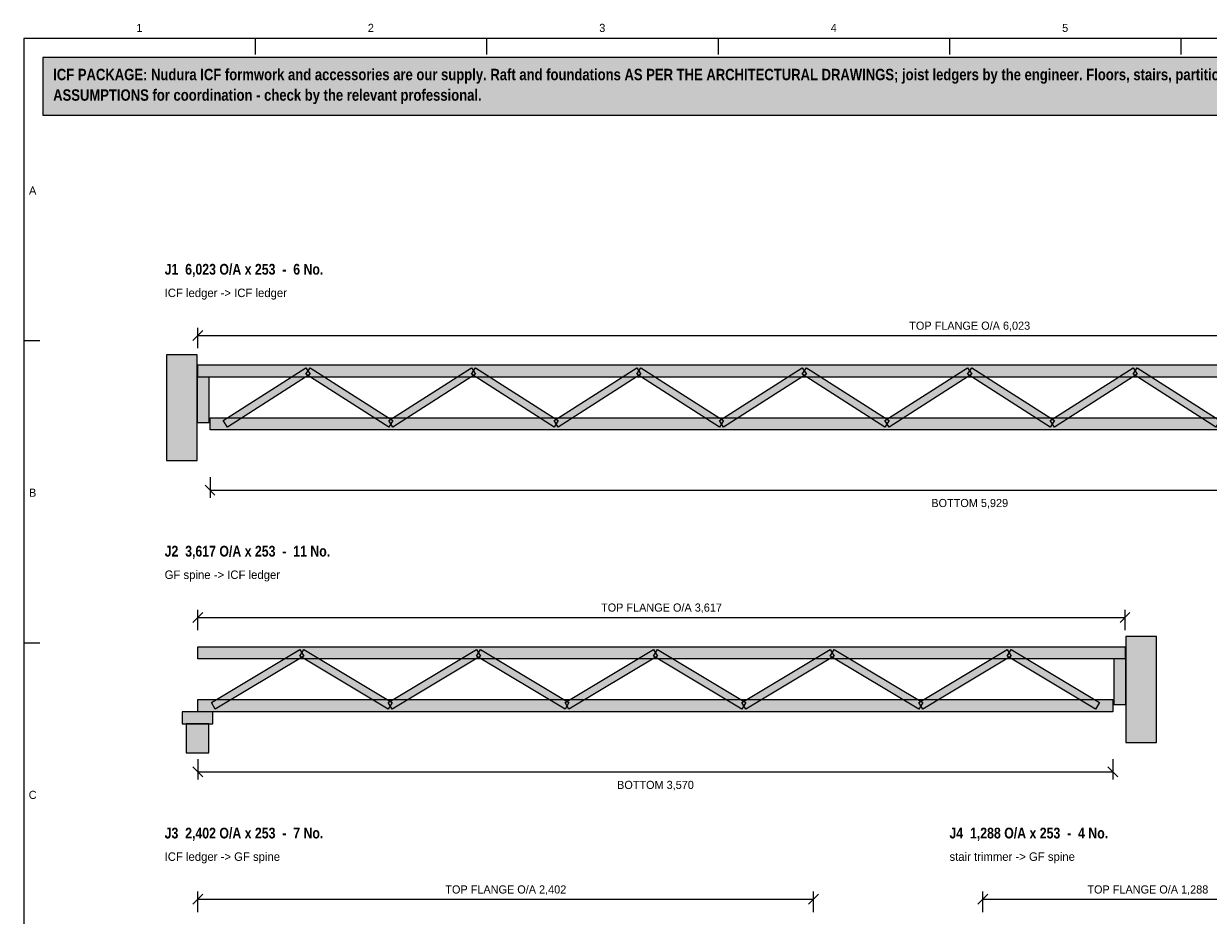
# Model space of a CAD drawing. Header units: millimetres. Extents: x 17 to 413, y 4 to 292.
# Tile 2 of 3: x 20 to 205, y 153 to 292. Entities that reach past the tile are written whole.
import ezdxf
from ezdxf.enums import TextEntityAlignment as Align

# ---------------------------------------------------------------- set-up
doc = ezdxf.new("R2010")
doc.units = ezdxf.units.MM
for name, color, linetype in [('FILL-LIGHT', 7, 'Continuous'), ('FILL-MASONRY_FILL', 7, 'Continuous'), ('FILL-TIMBER', 7, 'Continuous'), ('FILL-WHITE', 7, 'Continuous'), ('LINE-C_595966', 7, 'Continuous'), ('LINE-C_6B451A', 7, 'Continuous'), ('LINE-C_735940', 7, 'Continuous'), ('LINE-C_B27326', 7, 'Continuous'), ('LINE-GREY', 7, 'Continuous'), ('LINE-INK', 7, 'Continuous'), ('LINE-RED', 7, 'Continuous'), ('TEXT-INK', 7, 'Continuous'), ('TEXT-STEEL_GREY', 7, 'Continuous'), ('TEXT-TLS_BLUE', 7, 'Continuous')]:
    doc.layers.add(name, color=color, linetype=linetype)
doc.styles.add('OpenSansCondensed-Bold', font='OpenSansCondensed-Bold.ttf')

msp = doc.modelspace()

# ---------------------------------------------------------------- hatches: boundary and pattern name
at = {"layer": 'FILL-LIGHT', "true_color": 0xdedee0}
h = msp.add_hatch(color=254, dxfattribs=at)
h.dxf.hatch_style = 1
h.paths.add_polyline_path([(47.08, 224.1), (47.08, 240.62), (42.28, 240.62), (42.28, 224.1)])
at = {"layer": 'FILL-LIGHT', "true_color": 0xccd1db}
h = msp.add_hatch(color=254, dxfattribs=at)
h.dxf.hatch_style = 1
h.paths.add_polyline_path([(51.8, 229.34), (51.16, 230.34), (64.06, 238.58), (64.71, 237.58)])
h = msp.add_hatch(color=254, dxfattribs=at)
h.dxf.hatch_style = 1
h.paths.add_polyline_path([(76.98, 229.34), (64.06, 237.58), (64.71, 238.58), (77.62, 230.34)])
h = msp.add_hatch(color=254, dxfattribs=at)
h.dxf.hatch_style = 1
h.paths.add_polyline_path([(77.62, 229.34), (76.98, 230.34), (89.88, 238.58), (90.53, 237.58)])
h = msp.add_hatch(color=254, dxfattribs=at)
h.dxf.hatch_style = 1
h.paths.add_polyline_path([(102.79, 229.34), (89.88, 237.58), (90.53, 238.58), (103.44, 230.34)])
h = msp.add_hatch(color=254, dxfattribs=at)
h.dxf.hatch_style = 1
h.paths.add_polyline_path([(103.44, 229.34), (102.79, 230.34), (115.7, 238.58), (116.34, 237.58)])
h = msp.add_hatch(color=254, dxfattribs=at)
h.dxf.hatch_style = 1
h.paths.add_polyline_path([(128.61, 229.34), (115.7, 237.58), (116.34, 238.58), (129.25, 230.34)])
h = msp.add_hatch(color=254, dxfattribs=at)
h.dxf.hatch_style = 1
h.paths.add_polyline_path([(129.25, 229.34), (128.61, 230.34), (141.52, 238.58), (142.16, 237.58)])
h = msp.add_hatch(color=254, dxfattribs=at)
h.dxf.hatch_style = 1
h.paths.add_polyline_path([(154.42, 229.34), (141.52, 237.58), (142.16, 238.58), (155.07, 230.34)])
h = msp.add_hatch(color=254, dxfattribs=at)
h.dxf.hatch_style = 1
h.paths.add_polyline_path([(155.07, 229.34), (154.42, 230.34), (167.33, 238.58), (167.98, 237.58)])
h = msp.add_hatch(color=254, dxfattribs=at)
h.dxf.hatch_style = 1
h.paths.add_polyline_path([(180.24, 229.34), (167.33, 237.58), (167.98, 238.58), (180.89, 230.34)])
h = msp.add_hatch(color=254, dxfattribs=at)
h.dxf.hatch_style = 1
h.paths.add_polyline_path([(180.89, 229.34), (180.24, 230.34), (193.15, 238.58), (193.8, 237.58)])
h = msp.add_hatch(color=254, dxfattribs=at)
h.dxf.hatch_style = 1
h.paths.add_polyline_path([(206.06, 229.34), (193.15, 237.58), (193.8, 238.58), (206.7, 230.34)])
at = {"layer": 'FILL-LIGHT', "true_color": 0xdedee0}
h = msp.add_hatch(color=254, dxfattribs=at)
h.dxf.hatch_style = 1
h.paths.add_polyline_path([(196.82, 180.1), (196.82, 196.62), (192.02, 196.62), (192.02, 180.1)])
at = {"layer": 'FILL-LIGHT', "true_color": 0xccd1db}
h = msp.add_hatch(color=254, dxfattribs=at)
h.dxf.hatch_style = 1
h.paths.add_polyline_path([(49.91, 185.32), (49.29, 186.36), (63.1, 194.6), (63.71, 193.56)])
h = msp.add_hatch(color=254, dxfattribs=at)
h.dxf.hatch_style = 1
h.paths.add_polyline_path([(76.9, 185.32), (63.1, 193.56), (63.71, 194.6), (77.51, 186.36)])
h = msp.add_hatch(color=254, dxfattribs=at)
h.dxf.hatch_style = 1
h.paths.add_polyline_path([(77.51, 185.32), (76.9, 186.36), (90.7, 194.6), (91.31, 193.56)])
h = msp.add_hatch(color=254, dxfattribs=at)
h.dxf.hatch_style = 1
h.paths.add_polyline_path([(104.5, 185.32), (90.7, 193.56), (91.31, 194.6), (105.11, 186.36)])
h = msp.add_hatch(color=254, dxfattribs=at)
h.dxf.hatch_style = 1
h.paths.add_polyline_path([(105.11, 185.32), (104.5, 186.36), (118.3, 194.6), (118.92, 193.56)])
h = msp.add_hatch(color=254, dxfattribs=at)
h.dxf.hatch_style = 1
h.paths.add_polyline_path([(132.1, 185.32), (118.3, 193.56), (118.92, 194.6), (132.72, 186.36)])
h = msp.add_hatch(color=254, dxfattribs=at)
h.dxf.hatch_style = 1
h.paths.add_polyline_path([(132.72, 185.32), (132.1, 186.36), (145.9, 194.6), (146.52, 193.56)])
h = msp.add_hatch(color=254, dxfattribs=at)
h.dxf.hatch_style = 1
h.paths.add_polyline_path([(159.7, 185.32), (145.9, 193.56), (146.52, 194.6), (160.32, 186.36)])
h = msp.add_hatch(color=254, dxfattribs=at)
h.dxf.hatch_style = 1
h.paths.add_polyline_path([(160.32, 185.32), (159.7, 186.36), (173.51, 194.6), (174.12, 193.56)])
h = msp.add_hatch(color=254, dxfattribs=at)
h.dxf.hatch_style = 1
h.paths.add_polyline_path([(187.31, 185.32), (173.51, 193.56), (174.12, 194.6), (187.92, 186.36)])
at = {"layer": 'FILL-MASONRY_FILL', "true_color": 0xf7f0e0}
h = msp.add_hatch(color=7, dxfattribs=at)
h.dxf.hatch_style = 1
h.paths.add_polyline_path([(48.9, 178.5), (48.9, 183.02), (45.34, 183.02), (45.34, 178.5)])
at = {"layer": 'FILL-TIMBER', "true_color": 0xeddbb8}
h = msp.add_hatch(color=254, dxfattribs=at)
h.dxf.hatch_style = 1
h.paths.add_polyline_path([(47.2, 237.14), (47.2, 239.02), (288.11, 239.02), (288.11, 237.14)])
at = {"layer": 'FILL-TIMBER', "true_color": 0xedcc99}
h = msp.add_hatch(color=31, dxfattribs=at)
h.dxf.hatch_style = 1
h.paths.add_polyline_path([(48.96, 230.02), (48.96, 237.14), (47.08, 237.14), (47.08, 230.02)])
at = {"layer": 'FILL-TIMBER', "true_color": 0xeddbb8}
h = msp.add_hatch(color=254, dxfattribs=at)
h.dxf.hatch_style = 1
h.paths.add_polyline_path([(49.08, 228.9), (49.08, 230.78), (286.23, 230.78), (286.23, 228.9)])
h = msp.add_hatch(color=254, dxfattribs=at)
h.dxf.hatch_style = 1
h.paths.add_polyline_path([(47.2, 193.14), (47.2, 195.02), (191.9, 195.02), (191.9, 193.14)])
at = {"layer": 'FILL-TIMBER', "true_color": 0xedcc99}
h = msp.add_hatch(color=31, dxfattribs=at)
h.dxf.hatch_style = 1
h.paths.add_polyline_path([(192.02, 186.02), (192.02, 193.14), (190.14, 193.14), (190.14, 186.02)])
at = {"layer": 'FILL-TIMBER', "true_color": 0xeddbb8}
h = msp.add_hatch(color=254, dxfattribs=at)
h.dxf.hatch_style = 1
h.paths.add_polyline_path([(47.2, 184.9), (47.2, 186.78), (190.02, 186.78), (190.02, 184.9)])
at = {"layer": 'FILL-TIMBER', "true_color": 0xe6dbcc}
h = msp.add_hatch(color=254, dxfattribs=at)
h.dxf.hatch_style = 1
h.paths.add_polyline_path([(49.5, 183.02), (49.5, 184.9), (44.74, 184.9), (44.74, 183.02)])
at = {"layer": 'FILL-WHITE', "true_color": 0xfff5f0}
h = msp.add_hatch(color=7, dxfattribs=at)
h.dxf.hatch_style = 1
h.paths.add_polyline_path([(23, 278), (307, 278), (307, 287), (23, 287)])

# ---------------------------------------------------------------- linework, layer by layer
at = {"layer": 'LINE-C_595966', "lineweight": 5}
for points in [[(51.8, 229.34), (51.16, 230.34), (64.06, 238.58), (64.71, 237.58)], [(76.98, 229.34), (64.06, 237.58), (64.71, 238.58), (77.62, 230.34)], [(77.62, 229.34), (76.98, 230.34), (89.88, 238.58), (90.53, 237.58)], [(102.79, 229.34), (89.88, 237.58), (90.53, 238.58), (103.44, 230.34)], [(103.44, 229.34), (102.79, 230.34), (115.7, 238.58), (116.34, 237.58)], [(128.61, 229.34), (115.7, 237.58), (116.34, 238.58), (129.25, 230.34)], [(129.25, 229.34), (128.61, 230.34), (141.52, 238.58), (142.16, 237.58)], [(154.42, 229.34), (141.52, 237.58), (142.16, 238.58), (155.07, 230.34)], [(155.07, 229.34), (154.42, 230.34), (167.33, 238.58), (167.98, 237.58)], [(180.24, 229.34), (167.33, 237.58), (167.98, 238.58), (180.89, 230.34)], [(180.89, 229.34), (180.24, 230.34), (193.15, 238.58), (193.8, 237.58)], [(206.06, 229.34), (193.15, 237.58), (193.8, 238.58), (206.7, 230.34)], [(49.91, 185.32), (49.29, 186.36), (63.1, 194.6), (63.71, 193.56)], [(76.9, 185.32), (63.1, 193.56), (63.71, 194.6), (77.51, 186.36)], [(77.51, 185.32), (76.9, 186.36), (90.7, 194.6), (91.31, 193.56)], [(104.5, 185.32), (90.7, 193.56), (91.31, 194.6), (105.11, 186.36)], [(105.11, 185.32), (104.5, 186.36), (118.3, 194.6), (118.92, 193.56)], [(132.1, 185.32), (118.3, 193.56), (118.92, 194.6), (132.72, 186.36)], [(132.72, 185.32), (132.1, 186.36), (145.9, 194.6), (146.52, 193.56)], [(159.7, 185.32), (145.9, 193.56), (146.52, 194.6), (160.32, 186.36)], [(160.32, 185.32), (159.7, 186.36), (173.51, 194.6), (174.12, 193.56)], [(187.31, 185.32), (173.51, 193.56), (174.12, 194.6), (187.92, 186.36)]]:
    msp.add_lwpolyline(points, close=True, dxfattribs=at)
at = {"layer": 'LINE-C_6B451A', "lineweight": 5}
for points in [[(47.2, 237.14), (47.2, 239.02), (288.11, 239.02), (288.11, 237.14)], [(49.08, 228.9), (49.08, 230.78), (286.23, 230.78), (286.23, 228.9)], [(47.2, 193.14), (47.2, 195.02), (191.9, 195.02), (191.9, 193.14)], [(47.2, 184.9), (47.2, 186.78), (190.02, 186.78), (190.02, 184.9)]]:
    msp.add_lwpolyline(points, close=True, dxfattribs=at)
at = {"layer": 'LINE-C_735940', "lineweight": 5}
for points in [[(49.5, 183.02), (49.5, 184.9), (44.74, 184.9), (44.74, 183.02)], [(48.9, 178.5), (48.9, 183.02), (45.34, 183.02), (45.34, 178.5)]]:
    msp.add_lwpolyline(points, close=True, dxfattribs=at)
at = {"layer": 'LINE-C_B27326', "lineweight": 5}
for points in [[(48.96, 230.02), (48.96, 237.14), (47.08, 237.14), (47.08, 230.02)], [(192.02, 186.02), (192.02, 193.14), (190.14, 193.14), (190.14, 186.02)]]:
    msp.add_lwpolyline(points, close=True, dxfattribs=at)
at = {"layer": 'LINE-GREY', "lineweight": 5}
for points in [[(47.08, 224.1), (47.08, 240.62), (42.28, 240.62), (42.28, 224.1)], [(196.82, 180.1), (196.82, 196.62), (192.02, 196.62), (192.02, 180.1)]]:
    msp.add_lwpolyline(points, close=True, dxfattribs=at)
at = {"layer": 'LINE-INK', "lineweight": 5}
for p, q in [((56.12, 290), (56.12, 287.5)), ((92.25, 290), (92.25, 287.5)), ((128.38, 290), (128.38, 287.5)), ((164.5, 290), (164.5, 287.5)), ((200.62, 290), (200.62, 287.5)), ((46.42, 242.84), (47.98, 244.4)), ((47.2, 241.62), (47.2, 244.82)), ((20, 242.83), (22.5, 242.83)), ((47.2, 243.62), (288.11, 243.62)), ((48.3, 220.28), (49.86, 218.72)), ((49.08, 221.5), (49.08, 218.3)), ((49.08, 219.5), (286.23, 219.5)), ((46.42, 198.84), (47.98, 200.4)), ((47.2, 197.62), (47.2, 200.82)), ((191.12, 198.84), (192.67, 200.4)), ((191.9, 197.62), (191.9, 200.82)), ((47.2, 199.62), (191.9, 199.62)), ((20, 195.67), (22.5, 195.67)), ((46.42, 176.28), (47.98, 174.72)), ((47.2, 177.5), (47.2, 174.3)), ((189.24, 176.28), (190.79, 174.72)), ((190.02, 177.5), (190.02, 174.3)), ((47.2, 175.5), (190.02, 175.5)), ((46.42, 154.84), (47.98, 156.4)), ((47.2, 153.62), (47.2, 156.82)), ((47.2, 155.62), (143.3, 155.62)), ((142.52, 154.84), (144.07, 156.4)), ((143.3, 153.62), (143.3, 156.82)), ((168.92, 154.84), (170.47, 156.4)), ((169.7, 153.62), (169.7, 156.82)), ((169.7, 155.62), (221.22, 155.62))]:
    msp.add_line(p, q, dxfattribs=at)
msp.add_lwpolyline([(20, 7), (413, 7), (413, 290), (20, 290)], close=True, dxfattribs=at)
at = {"layer": 'LINE-RED', "lineweight": 5}
msp.add_lwpolyline([(23, 278), (307, 278), (307, 287), (23, 287)], close=True, dxfattribs=at)

# ---------------------------------------------------------------- texts
at = {"layer": 'TEXT-INK', "style": 'OpenSansCondensed-Bold'}
for s, p in [('ICF PACKAGE: Nudura ICF formwork and accessories are our supply. Raft and foundations AS PER THE ARCHITECTURAL DRAWINGS; joist ledgers by the engineer. Floors, stairs, partitions, roof and joinery are drawn as DESIGN', (24.6, 283.47)), ('ASSUMPTIONS for coordination - check by the relevant professional.', (24.6, 280.27))]:
    msp.add_text(s, height=1.778, dxfattribs=at).set_placement(p)
at = {"layer": 'TEXT-INK'}
for s, p in [('TOP FLANGE O/A 6,023', (167.66, 244.52)), ('BOTTOM 5,929', (167.66, 216.84)), ('TOP FLANGE O/A 3,617', (119.55, 200.52)), ('BOTTOM 3,570', (118.61, 172.84)), ('TOP FLANGE O/A 2,402', (95.25, 156.52)), ('TOP FLANGE O/A 1,288', (195.46, 156.52))]:
    msp.add_text(s, height=1.27, dxfattribs=at).set_placement(p, align=Align.CENTER)
at = {"layer": 'TEXT-STEEL_GREY'}
for s, p in [('1', (38.06, 291)), ('2', (74.19, 291)), ('3', (110.31, 291)), ('4', (146.44, 291)), ('5', (182.56, 291)), ('A', (21.4, 265.62)), ('B', (21.4, 218.45)), ('C', (21.4, 171.28))]:
    msp.add_text(s, height=1.27, dxfattribs=at).set_placement(p, align=Align.CENTER)
for s, p in [('ICF ledger -> ICF ledger', (42, 249.62)), ('GF spine -> ICF ledger', (42, 205.62)), ('ICF ledger -> GF spine', (42, 161.62)), ('stair trimmer -> GF spine', (164.5, 161.62))]:
    msp.add_text(s, height=1.3208, dxfattribs=at).set_placement(p)
at = {"layer": 'TEXT-TLS_BLUE', "style": 'OpenSansCondensed-Bold'}
for s, p in [('J1  6,023 O/A x 253  -  6 No.', (42, 253.12)), ('J2  3,617 O/A x 253  -  11 No.', (42, 209.12)), ('J3  2,402 O/A x 253  -  7 No.', (42, 165.12)), ('J4  1,288 O/A x 253  -  4 No.', (164.5, 165.12))]:
    msp.add_text(s, height=1.6764, dxfattribs=at).set_placement(p)

doc.saveas('drawing.dxf')
